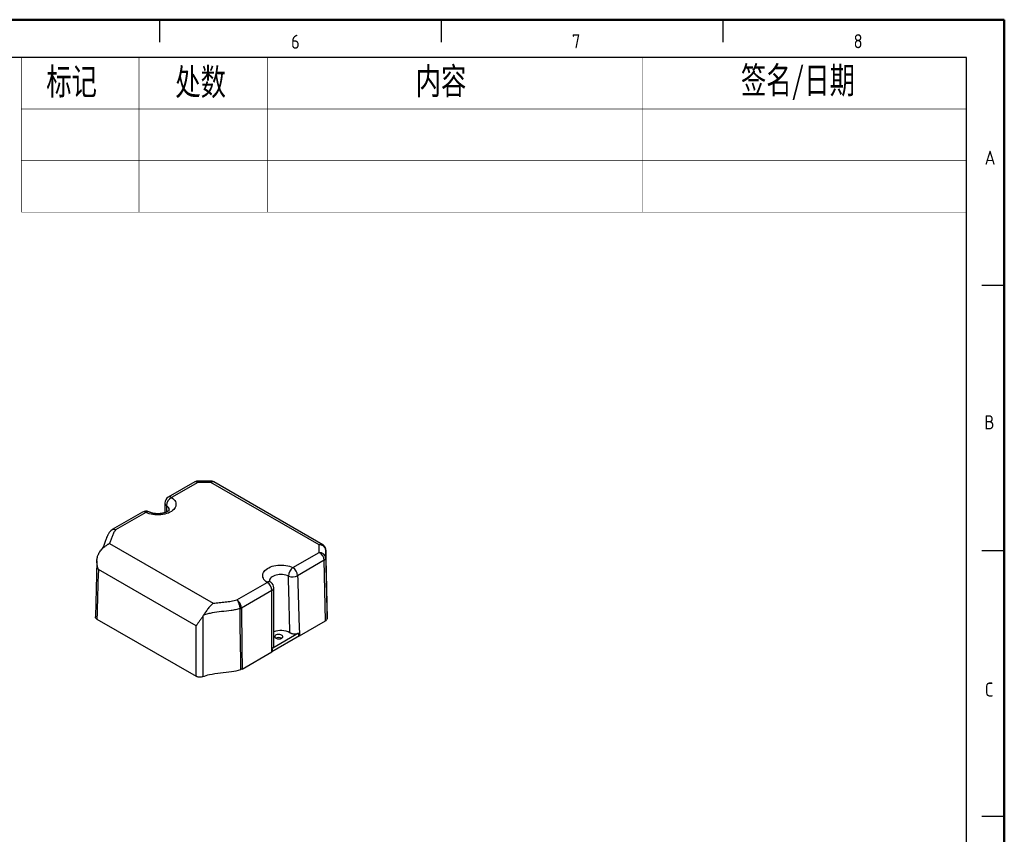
# Model space of a CAD drawing. Header units: millimetres. Extents: x 988 to 2668, y 368 to 1556.
# Tile 7 of 7: x 1934 to 2668, y 949 to 1556. Entities that reach past the tile are written whole.
import ezdxf

# ---------------------------------------------------------------- set-up
doc = ezdxf.new("R2010")
doc.units = ezdxf.units.MM
doc.layers.add('DIM', color=6, linetype='Continuous', lineweight=9)
doc.styles.add('LONG', font='gbenor.shx', dxfattribs={"bigfont": 'gbcbig.shx'})

msp = doc.modelspace()

# ---------------------------------------------------------------- linework, layer by layer
at = {"linetype": 'Continuous', "lineweight": 50}
for p, q in [((2668.11, 1556.14), (988.11, 1556.14)), ((2668.11, 368.26), (2668.11, 1556.14))]:
    msp.add_line(p, q, dxfattribs=at)
at = {"color": 2, "linetype": 'Continuous'}
for p, q in [((2038.11, 1556.14), (2038.11, 1539.34)), ((2248.11, 1556.14), (2248.11, 1539.34)), ((2458.11, 1556.14), (2458.11, 1539.34)), ((2651.31, 1358.16), (2668.11, 1358.16)), ((2651.31, 1160.18), (2668.11, 1160.18)), ((2651.31, 962.2), (2668.11, 962.2))]:
    msp.add_line(p, q, dxfattribs=at)
at = {"color": 7, "linetype": 'Continuous'}
for p, q in [((2639.83, 1527.86), (1101.24, 1527.86)), ((2639.83, 396.55), (2639.83, 1527.86))]:
    msp.add_line(p, q, dxfattribs=at)
at = {"color": 7, "linetype": 'Continuous', "lineweight": 25}
for p, q in [((2076.58, 1211.93), (2066.44, 1211.93)), ((2064.38, 1211.38), (2044.62, 1199.97)), ((2066.68, 1211.01), (2047.12, 1199.73)), ((2076.34, 1211.01), (2066.68, 1211.01)), ((2157.12, 1164.38), (2076.34, 1211.01)), ((2159.83, 1164.5), (2078.63, 1211.38)), ((2042.12, 1195.64), (2042.13, 1188.48)), ((2025.45, 1188.91), (2002.77, 1175.81)), ((2027.95, 1188.66), (2005.35, 1175.61)), ((2000.92, 1165.49), (2078.27, 1120.84)), ((2157.12, 1158.8), (2157.12, 1164.38)), ((2162.12, 1160.6), (2162.12, 1154.55)), ((2163.09, 1115.85), (2162.12, 1160.6)), ((2137.57, 1147.51), (2157.12, 1158.8)), ((2160.95, 1152.92), (2141.11, 1141.46)), ((2161.91, 1107.7), (2160.95, 1152.92)), ((2162.12, 1154.55), (2163.09, 1109.34)), ((1991.48, 1152.54), (1990.32, 1110.72)), ((2065.46, 1103.95), (1992.52, 1146.06)), ((2095.8, 1123.39), (2118.4, 1136.44)), ((2121.94, 1130.39), (2099.22, 1117.28)), ((1991.49, 1109.05), (2065.37, 1066.4)), ((2163.09, 1109.34), (2163.09, 1115.85)), ((2142.49, 1096.49), (2161.91, 1107.7)), ((2142.49, 1096.49), (2121.91, 1084.61)), ((2141.73, 1098.54), (2122.6, 1087.5)), ((2099.79, 1071.84), (2121.91, 1084.61))]:
    msp.add_line(p, q, dxfattribs=at)
at = {"color": 8, "linetype": 'Continuous', "lineweight": 25}
msp.add_line((2043.35, 1193.68), (2043.38, 1188.98), dxfattribs=at)
at = {"color": 7, "linetype": 'Continuous', "const_width": 0.427}
for points in [[(1935.05, 1412.59), (1935.05, 1527.86)], [(2022.82, 1412.59), (2022.82, 1527.86)], [(2118.59, 1412.59), (2118.59, 1527.86)], [(2398.03, 1412.59), (2398.03, 1527.86)], [(2639.83, 1489.44), (1935.05, 1489.44)], [(2639.83, 1451.01), (1935.05, 1451.01)], [(2639.83, 1412.59), (1935.05, 1412.59)]]:
    msp.add_lwpolyline(points, dxfattribs=at)
at = {"color": 7, "linetype": 'Continuous', "lineweight": 25, "flags": 128}
for points in [[(2047.12, 1199.73), (2048.05, 1199.04), (2048.83, 1198.29), (2049.47, 1197.5), (2049.95, 1196.68), (2050.27, 1195.83), (2050.43, 1194.96), (2050.42, 1194.09), (2050.24, 1193.22), (2049.9, 1192.38), (2049.39, 1191.56), (2048.73, 1190.77), (2047.93, 1190.04), (2046.98, 1189.35), (2045.92, 1188.74), (2044.74, 1188.19), (2043.46, 1187.73), (2042.11, 1187.35), (2040.68, 1187.06), (2039.21, 1186.86), (2037.72, 1186.76), (2036.21, 1186.75), (2034.71, 1186.84), (2033.23, 1187.03), (2031.8, 1187.3), (2030.43, 1187.67), (2029.15, 1188.13), (2027.95, 1188.66)], [(2118.4, 1136.44), (2117.48, 1137.13), (2116.69, 1137.88), (2116.05, 1138.67), (2115.57, 1139.49), (2115.25, 1140.34), (2115.09, 1141.21), (2115.1, 1142.08), (2115.28, 1142.95), (2115.63, 1143.79), (2116.13, 1144.61), (2116.79, 1145.4), (2117.6, 1146.13), (2118.54, 1146.82), (2119.61, 1147.43), (2120.78, 1147.98), (2122.06, 1148.44), (2123.42, 1148.82), (2124.84, 1149.11), (2126.31, 1149.31), (2127.81, 1149.41), (2129.32, 1149.42), (2130.82, 1149.33), (2132.29, 1149.14), (2133.72, 1148.87), (2135.09, 1148.5), (2136.38, 1148.04), (2137.57, 1147.51)], [(2098.82, 1071.43), (2098.73, 1078.03), (2098.38, 1104.41), (2098.21, 1116.85)], [(2099.22, 1117.28), (2099.59, 1088.18), (2099.59, 1088.08), (2099.79, 1071.84)], [(2129.19, 1097.19), (2128.63, 1097.44), (2127.97, 1097.62), (2127.25, 1097.69), (2126.53, 1097.67), (2125.84, 1097.54), (2125.22, 1097.33), (2124.71, 1097.03), (2124.34, 1096.67), (2124.12, 1096.27), (2124.08, 1095.86), (2124.21, 1095.45), (2124.51, 1095.07), (2124.95, 1094.74), (2125.52, 1094.48), (2126.18, 1094.31), (2126.89, 1094.23), (2127.61, 1094.26), (2128.3, 1094.38), (2128.92, 1094.6), (2129.43, 1094.89), (2129.81, 1095.25), (2130.02, 1095.65), (2130.07, 1096.07), (2129.94, 1096.48), (2129.64, 1096.86), (2129.19, 1097.19)]]:
    msp.add_lwpolyline(points, dxfattribs=at)
at = {"color": 8, "linetype": 'Continuous', "lineweight": 25, "flags": 128}
msp.add_lwpolyline([(2134.29, 1141.18), (2133.31, 1141.6), (2132.24, 1141.94), (2131.09, 1142.19), (2129.89, 1142.34), (2128.67, 1142.39), (2127.45, 1142.34), (2126.25, 1142.19), (2125.1, 1141.94), (2124.02, 1141.6), (2123.04, 1141.18), (2122.17, 1140.68), (2121.44, 1140.11), (2120.85, 1139.49), (2120.42, 1138.83), (2120.16, 1138.14), (2120.08, 1137.5)], dxfattribs=at)
at = {"color": 7, "linetype": 'Continuous', "lineweight": 25}
for centre, radius, start, end in [((2047.12, 1195.64), 5, 119.99731, 180.06474), ((2050.57, 1193.37), 7.23, 118.46819, 177.55086), ((2027.95, 1184.58), 5, 63.39545, 119.99731), ((2160.11, 1154.76), 2.03, 294.65202, 354.02784), ((2142.48, 1140.96), 8.19, 126.82715, 178.47222), ((2133.41, 1141.02), 7.7, 3.22965, 57.34774), ((2137.41, 1148.28), 7.76, 246.30163, 298.43489), ((2114.25, 1129.96), 7.7, 3.22965, 57.34774), ((2118.4, 1132.36), 5, 359.93756, 56.3612), ((2096.89, 1121.42), 4.75, 286.21687, 299.38851), ((2128.62, 1085.78), 14.78, 62.78252, 110.90127), ((2127.07, 1090.69), 4.57, 62.33716, 117.65746)]:
    msp.add_arc(centre, radius, start, end, dxfattribs=at)
at = {"color": 8, "linetype": 'Continuous', "lineweight": 25}
for centre, radius, start, end in [((2045.66, 1197.73), 2.47, 53.76669, 114.92285), ((2044.57, 1195.81), 2.45, 183.97996, 240.06561), ((2041.31, 1190.05), 4.16, 6.00097, 60.68306), ((2026.5, 1186.75), 2.4, 52.81791, 115.87163), ((2029.4, 1186.94), 2.25, 69.52965, 130.14656), ((2119.85, 1134.14), 2.72, 61.0658, 122.24418), ((2121.02, 1132.6), 2.39, 292.48754, 354.07214)]:
    msp.add_arc(centre, radius, start, end, dxfattribs=at)
for centre, major_axis, ratio, start_param, end_param in [((2066.68, 1206.93), (-2.21, 4.49), 0.527874, 5.532894, 6.318211), ((2066.68, 1206.93), (-0.24, 5), 0.067489, 5.66454, 6.279943), ((2076.34, 1206.93), (0.24, 5), 0.067489, 0.003242, 0.618646), ((2076.34, 1206.93), (2.21, 4.49), 0.527874, 6.24816, 7.033477), ((2157.12, 1160.29), (2.84, 4.13), 0.62288, 0.049762, 0.834067)]:
    msp.add_ellipse(centre, major_axis=major_axis, ratio=ratio, start_param=start_param, end_param=end_param, dxfattribs=at)
at = {"color": 7, "linetype": 'Continuous', "lineweight": 25}
for centre, major_axis, ratio, start_param, end_param in [((2157.12, 1160.29), (4.97, 0.7), 0.811049, 6.186297, 7.73964), ((2157.12, 1154.72), (-2.84, 4.13), 0.62288, 3.895775, 5.449119), ((2157.12, 1154.72), (4.97, -0.7), 0.811049, 0.131795, 1.685138), ((2159.08, 1109.34), (4, 0), 0.577215, 5.497976, 6.283248)]:
    msp.add_ellipse(centre, major_axis=major_axis, ratio=ratio, start_param=start_param, end_param=end_param, dxfattribs=at)
for points, knots in [([(2066.44, 1211.92), (2066.36, 1211.92), (2066.04, 1211.94), (2065.46, 1211.83), (2064.84, 1211.64), (2064.5, 1211.44), (2064.39, 1211.37)], [0, 0, 0, 0, 0.1099831, 0.4520621, 0.8160963, 1, 1, 1, 1]), ([(2078.63, 1211.36), (2078.55, 1211.41), (2078.27, 1211.6), (2077.69, 1211.79), (2077.08, 1211.93), (2076.69, 1211.92), (2076.57, 1211.91)], [0, 0, 0, 0, 0.126998, 0.468752, 0.831342, 1, 1, 1, 1]), ([(2045.45, 1190.59), (2045.45, 1190.59), (2045.45, 1190.59), (2045.4, 1190.48), (2045.25, 1190.28), (2044.98, 1190), (2044.59, 1189.68), (2044.06, 1189.33), (2043.42, 1188.98), (2042.65, 1188.65), (2041.78, 1188.35), (2040.82, 1188.09), (2039.77, 1187.88), (2038.67, 1187.74), (2037.53, 1187.66), (2036.38, 1187.65), (2035.23, 1187.72), (2034.12, 1187.85), (2033.05, 1188.05), (2032.06, 1188.31), (2031.16, 1188.61), (2030.56, 1188.87), (2030.26, 1189.02), (2030.19, 1189.05)], [0, 0, 0, 0, 0.036918, 0.086472, 0.133042, 0.181799, 0.229431, 0.277046, 0.325043, 0.373743, 0.423241, 0.47351, 0.524449, 0.57592, 0.627767, 0.679826, 0.731931, 0.783865, 0.835462, 0.886566, 0.937041, 0.98678, 1, 1, 1, 1]), ([(2001.65, 1174.88), (2001.59, 1174.81), (2001.25, 1174.44), (2000.69, 1173.7), (2000.05, 1172.74), (1999.49, 1171.72), (1998.96, 1170.61), (1998.47, 1169.4), (1998.05, 1168.2), (1997.61, 1166.87), (1997.14, 1165.47), (1996.63, 1164.06), (1996.07, 1162.81), (1995.47, 1161.77), (1994.96, 1161.03), (1994.64, 1160.67), (1994.57, 1160.6)], [0, 0, 0, 0, 0.012838, 0.076049, 0.130478, 0.18419, 0.253767, 0.325934, 0.401609, 0.48048, 0.587929, 0.695153, 0.798549, 0.900224, 0.979124, 1, 1, 1, 1]), ([(2005.35, 1175.61), (2005.01, 1175.22), (2004.71, 1174.82), (2004.2, 1174), (2003.97, 1173.58), (2003.36, 1172.32), (2003.05, 1171.46), (2002.47, 1169.75), (2002.2, 1168.89), (2001.62, 1167.18), (2001.3, 1166.33), (2000.92, 1165.49)], [0, 0, 0, 0, 0.125, 0.125, 0.25, 0.25, 0.5, 0.5, 0.75, 0.75, 1, 1, 1, 1]), ([(2002.78, 1175.8), (2002.62, 1175.7), (2002.22, 1175.47), (2001.85, 1175.15), (2001.67, 1174.92), (2001.66, 1174.9)], [0, 0, 0, 0, 0.387774, 0.957778, 1, 1, 1, 1]), ([(1992.53, 1157.26), (1992.72, 1157.75), (1992.96, 1158.22), (1993.48, 1159.11), (1993.78, 1159.55), (1994.4, 1160.38), (1994.74, 1160.78), (1995.43, 1161.54), (1995.79, 1161.9), (1996.54, 1162.58), (1996.92, 1162.9), (1997.7, 1163.52), (1998.1, 1163.81), (1998.9, 1164.36), (1999.31, 1164.61), (1999.91, 1164.96), (2000.11, 1165.07), (2000.52, 1165.29), (2000.72, 1165.39), (2000.92, 1165.49)], [0, 0, 0, 0, 0.125, 0.125, 0.25, 0.25, 0.375, 0.375, 0.5, 0.5, 0.625, 0.625, 0.75, 0.75, 0.875, 0.875, 0.9375, 0.9375, 1, 1, 1, 1]), ([(2162.12, 1160.63), (2162.11, 1160.89), (2162.07, 1161.44), (2161.83, 1162.23), (2161.45, 1162.99), (2160.95, 1163.64), (2160.4, 1164.15), (2160, 1164.39), (2159.82, 1164.5)], [0, 0, 0, 0, 0.164391, 0.347804, 0.526263, 0.699675, 0.869004, 1, 1, 1, 1]), ([(1992.52, 1146.06), (1992.48, 1146.17), (1992.45, 1146.27), (1992.38, 1146.48), (1992.29, 1146.79), (1992.2, 1147.11), (1992.03, 1147.74), (1991.93, 1148.17), (1991.67, 1149.46), (1991.55, 1150.34), (1991.47, 1151.68), (1991.47, 1152.13), (1991.49, 1153.03), (1991.53, 1153.48), (1991.64, 1154.37), (1991.72, 1154.81), (1991.93, 1155.69), (1992.07, 1156.12), (1992.24, 1156.54)], [0, 0, 0, 0, 0.03125, 0.03125, 0.0625, 0.125, 0.125, 0.25, 0.25, 0.5, 0.5, 0.625, 0.625, 0.75, 0.75, 0.875, 0.875, 1, 1, 1, 1]), ([(2141.11, 1141.46), (2141.34, 1134.01), (2141.57, 1126.57), (2141.8, 1119.12), (2142.03, 1111.58), (2142.26, 1104.04), (2142.49, 1096.49)], [0, 0, 0, 0, 0.02737555, 0.02737555, 0.02737555, 0.05510465, 0.05510465, 0.05510465, 0.05510465]), ([(2121.17, 1136.52), (2121.08, 1136.59), (2120.83, 1136.76), (2120.51, 1137.03), (2120.25, 1137.3), (2120.11, 1137.5), (2120.07, 1137.6), (2120.07, 1137.59), (2120.07, 1137.59)], [0, 0, 0, 0, 0.101991, 0.29205, 0.482662, 0.675905, 0.876973, 1, 1, 1, 1]), ([(2123.39, 1088.77), (2123.38, 1096.55), (2123.38, 1111.07), (2123.4, 1125.61), (2123.4, 1132.36)], [0, 0, 0, 0, 0.5354281, 1, 1, 1, 1]), ([(2078.27, 1120.84), (2079.73, 1121.06), (2081.2, 1121.24), (2084.17, 1121.58), (2085.66, 1121.74), (2088.62, 1122.07), (2090.1, 1122.25), (2092.27, 1122.6), (2092.99, 1122.73), (2094.41, 1123.03), (2095.11, 1123.2), (2095.8, 1123.39)], [0, 0, 0, 0, 0.25, 0.25, 0.5, 0.5, 0.75, 0.75, 0.875, 0.875, 1, 1, 1, 1]), ([(2098.21, 1116.85), (2098.21, 1117.12), (2098.19, 1117.41), (2098.13, 1117.99), (2098.08, 1118.29), (2097.95, 1118.91), (2097.88, 1119.22), (2097.7, 1119.84), (2097.6, 1120.15), (2097.37, 1120.75), (2097.25, 1121.05), (2096.98, 1121.61), (2096.85, 1121.88), (2096.56, 1122.38), (2096.41, 1122.62), (2096.18, 1122.93), (2096.1, 1123.03), (2095.95, 1123.22), (2095.87, 1123.31), (2095.8, 1123.39)], [0, 0, 0, 0, 0.125, 0.125, 0.25, 0.25, 0.375, 0.375, 0.5, 0.5, 0.625, 0.625, 0.75, 0.75, 0.875, 0.875, 0.9375, 0.9375, 1, 1, 1, 1]), ([(2099.22, 1117.28), (2099.21, 1117.55), (2099.19, 1117.82), (2099.1, 1118.4), (2099.03, 1118.69), (2098.85, 1119.29), (2098.75, 1119.58), (2098.5, 1120.17), (2098.35, 1120.47), (2098.03, 1121.03), (2097.86, 1121.31), (2097.49, 1121.82), (2097.3, 1122.07), (2096.88, 1122.52), (2096.67, 1122.73), (2096.35, 1123), (2096.24, 1123.09), (2096.02, 1123.25), (2095.91, 1123.33), (2095.8, 1123.39)], [0, 0, 0, 0, 0.125, 0.125, 0.25, 0.25, 0.375, 0.375, 0.5, 0.5, 0.625, 0.625, 0.75, 0.75, 0.875, 0.875, 0.9375, 0.9375, 1, 1, 1, 1]), ([(2121.91, 1084.61), (2121.91, 1092.29), (2121.91, 1099.97), (2121.92, 1107.65), (2121.92, 1115.23), (2121.93, 1122.81), (2121.94, 1130.39)], [0, 0, 0, 0, 0.0277291, 0.0277291, 0.0277291, 0.05510465, 0.05510465, 0.05510465, 0.05510465]), ([(2078.27, 1120.84), (2078.18, 1120.78), (2078.1, 1120.72), (2077.93, 1120.6), (2077.85, 1120.54), (2077.6, 1120.35), (2077.43, 1120.21), (2076.94, 1119.8), (2076.62, 1119.5), (2075.98, 1118.87), (2075.67, 1118.53), (2075.05, 1117.81), (2074.74, 1117.44), (2073.85, 1116.28), (2073.28, 1115.45), (2072.42, 1114.16), (2072.13, 1113.72), (2071.55, 1112.85), (2071.26, 1112.41), (2070.96, 1111.98)], [0, 0, 0, 0, 0.03125, 0.03125, 0.0625, 0.0625, 0.125, 0.125, 0.25, 0.25, 0.375, 0.375, 0.5, 0.5, 0.75, 0.75, 0.875, 0.875, 1, 1, 1, 1]), ([(2098.21, 1116.85), (2097.14, 1116.54), (2096.04, 1116.28), (2093.79, 1115.83), (2092.64, 1115.64), (2089.17, 1115.16), (2086.81, 1114.92), (2082.11, 1114.4), (2079.78, 1114.11), (2076.36, 1113.49), (2075.24, 1113.25), (2073.59, 1112.82), (2073.04, 1112.67), (2071.98, 1112.34), (2071.47, 1112.17), (2070.96, 1111.98)], [0, 0, 0, 0, 0.125, 0.125, 0.25, 0.25, 0.5, 0.5, 0.75, 0.75, 0.875, 0.875, 0.9375, 0.9375, 1, 1, 1, 1]), ([(1991.49, 1109.05), (1991.21, 1109.25), (1990.65, 1109.66), (1990.3, 1110.27), (1990.36, 1110.62), (1990.37, 1110.72)], [0, 0, 0, 0, 0.420717, 0.841436, 1, 1, 1, 1]), ([(2070.54, 1111.34), (2070.07, 1110.57), (2069.58, 1109.87), (2068.86, 1108.85), (2068.62, 1108.52), (2068.15, 1107.87), (2067.92, 1107.56), (2067.27, 1106.65), (2066.85, 1106.08), (2066.29, 1105.25), (2066.11, 1104.98), (2065.85, 1104.59), (2065.77, 1104.46), (2065.61, 1104.21), (2065.53, 1104.08), (2065.46, 1103.95)], [0, 0, 0, 0, 0.25, 0.25, 0.375, 0.375, 0.5, 0.5, 0.75, 0.75, 0.875, 0.875, 0.9375, 0.9375, 1, 1, 1, 1]), ([(2070.54, 1111.34), (2070.54, 1109.29), (2070.54, 1107.24), (2070.54, 1105.19), (2070.53, 1096.35), (2070.53, 1087.51), (2070.53, 1078.67), (2070.53, 1074.5), (2070.53, 1070.33), (2070.53, 1066.16)], [0.00058338, 0.00058338, 0.00058338, 0.00058338, 0.008, 0.008, 0.008, 0.04, 0.04, 0.04, 0.05509977, 0.05509977, 0.05509977, 0.05509977]), ([(2135.38, 1098.92), (2135.61, 1098.78), (2135.87, 1098.66), (2136.28, 1098.5), (2136.42, 1098.45), (2136.71, 1098.36), (2136.87, 1098.32), (2137.32, 1098.21), (2137.64, 1098.16), (2138.29, 1098.08), (2138.62, 1098.06), (2139.28, 1098.06), (2139.61, 1098.08), (2140.26, 1098.16), (2140.58, 1098.21), (2141.18, 1098.36), (2141.46, 1098.44), (2141.73, 1098.54)], [0.1292471, 0.1292471, 0.1292471, 0.1292471, 0.2542471, 0.2542471, 0.3167471, 0.3167471, 0.3792471, 0.3792471, 0.5042471, 0.5042471, 0.6292471, 0.6292471, 0.7542471, 0.7542471, 0.8792471, 0.8792471, 1, 1, 1, 1]), ([(2142.49, 1096.49), (2142.44, 1096.46), (2142.4, 1096.47), (2142.33, 1096.51), (2142.3, 1096.55), (2142.22, 1096.65), (2142.19, 1096.73), (2142.08, 1096.99), (2142.03, 1097.17), (2141.88, 1097.74), (2141.8, 1098.14), (2141.73, 1098.54)], [0, 0, 0, 0, 0.0625, 0.0625, 0.125, 0.125, 0.25, 0.25, 0.5, 0.5, 1, 1, 1, 1]), ([(2121.91, 1084.61), (2121.96, 1084.64), (2122.01, 1084.7), (2122.07, 1084.82), (2122.1, 1084.88), (2122.17, 1085.07), (2122.2, 1085.2), (2122.3, 1085.57), (2122.35, 1085.81), (2122.48, 1086.54), (2122.54, 1087.02), (2122.6, 1087.5)], [0, 0, 0, 0, 0.0625, 0.0625, 0.125, 0.125, 0.25, 0.25, 0.5, 0.5, 1, 1, 1, 1]), ([(2122.6, 1087.5), (2122.75, 1087.65), (2123.06, 1087.96), (2123.42, 1088.6), (2123.4, 1089.09), (2123.39, 1089.4)], [0, 0, 0, 0, 0.264403, 0.537896, 1, 1, 1, 1]), ([(2122.74, 1085.3), (2122.7, 1085.24), (2122.53, 1084.97), (2122.18, 1084.77), (2121.91, 1084.61)], [0, 0, 0, 0, 0.2465977, 1, 1, 1, 1]), ([(2070.53, 1066.16), (2070.15, 1066), (2069.72, 1065.88), (2069.04, 1065.77), (2068.81, 1065.75), (2068.35, 1065.72), (2068.11, 1065.72), (2067.64, 1065.75), (2067.41, 1065.77), (2066.96, 1065.84), (2066.73, 1065.88), (2066.31, 1066), (2066.1, 1066.06), (2065.72, 1066.22), (2065.54, 1066.31), (2065.37, 1066.4)], [0, 0, 0, 0, 0.25, 0.25, 0.375, 0.375, 0.5, 0.5, 0.625, 0.625, 0.75, 0.75, 0.875, 0.875, 1, 1, 1, 1]), ([(2070.53, 1066.16), (2072.08, 1066.8), (2073.72, 1067.3), (2078.05, 1068.32), (2080.82, 1068.69), (2086.36, 1069.33), (2089.13, 1069.6), (2094.25, 1070.32), (2096.62, 1070.76), (2098.82, 1071.43)], [0.1166944, 0.1166944, 0.1166944, 0.1166944, 0.2703377, 0.2703377, 0.5121302, 0.5121302, 0.7539228, 0.7539228, 0.9765801, 0.9765801, 0.9765801, 0.9765801])]:
    msp.add_open_spline(points, degree=3, knots=knots, dxfattribs=at)
at = {"color": 8, "linetype": 'Continuous', "lineweight": 25}
for points, knots in [([(2005.35, 1175.61), (2005.34, 1175.61), (2004.83, 1175.77), (2003.8, 1175.93), (2002.68, 1175.66), (2001.97, 1175.27), (2001.76, 1174.96), (2001.69, 1174.84)], [0, 0, 0, 0, 0.004723, 0.348824, 0.68771, 0.888617, 1, 1, 1, 1]), ([(2002.78, 1175.79), (2002.86, 1175.84), (2003.22, 1176.07), (2004.08, 1176.12), (2004.91, 1175.84), (2005.34, 1175.61), (2005.35, 1175.61)], [0, 0, 0, 0, 0.117123, 0.552171, 0.993936, 1, 1, 1, 1]), ([(2135.35, 1098.91), (2135.19, 1105.58), (2134.83, 1119.67), (2134.48, 1133.76), (2134.29, 1141.18)], [0, 0, 0, 0, 0.473092, 1, 1, 1, 1])]:
    msp.add_open_spline(points, degree=3, knots=knots, dxfattribs=at)
at = {"color": 7, "linetype": 'Continuous', "lineweight": 25}
for points in [[(1992.24, 1156.54), (1992.33, 1156.78), (1992.43, 1157.02), (1992.53, 1157.26)], [(1992.52, 1146.06), (1992.18, 1133.72), (1991.84, 1121.39), (1991.49, 1109.05)], [(2070.96, 1111.98), (2070.82, 1111.77), (2070.68, 1111.55), (2070.54, 1111.34)], [(2065.37, 1066.4), (2065.4, 1078.92), (2065.43, 1091.44), (2065.46, 1103.95)], [(2099.79, 1071.84), (2099.5, 1071.68), (2099.18, 1071.54), (2098.82, 1071.43)]]:
    msp.add_open_spline(points, degree=3, dxfattribs=at)

# ---------------------------------------------------------------- texts
at = {"color": 5, "style": 'LONG'}
for s, p in [('6', (2136.23, 1534.42)), ('7', (2345.71, 1534.82)), ('8', (2555.71, 1534.82)), ('A', (2653.45, 1447.97)), ('B', (2653.2, 1250.57)), ('C', (2653.61, 1051.3))]:
    msp.add_text(s, height=10.5, dxfattribs=at).set_placement(p)
at = {"layer": 'DIM', "color": 3, "attachment_point": 4, "style": 'LONG'}
for s, insert, char_height in [('{\\fSimSun|b0|i0|c134|p2;\\W0.7;标记}', (1953.69, 1508.97), 19.8014), ('{\\fSimSun|b0|i0|c134|p2;\\W0.7;处数}', (2049.88, 1508.6), 19.798), ('{\\fSimSun|b0|i0|c134|p2;\\W0.7;内容}', (2229.14, 1509.3), 19.798), ('{\\fSimSun|b0|i0|c134|p2;\\W0.7;签名/日期}', (2471.69, 1508.59), 19.798)]:
    msp.add_mtext(s, dxfattribs=dict(at, insert=insert, char_height=char_height))

doc.saveas('drawing.dxf')
